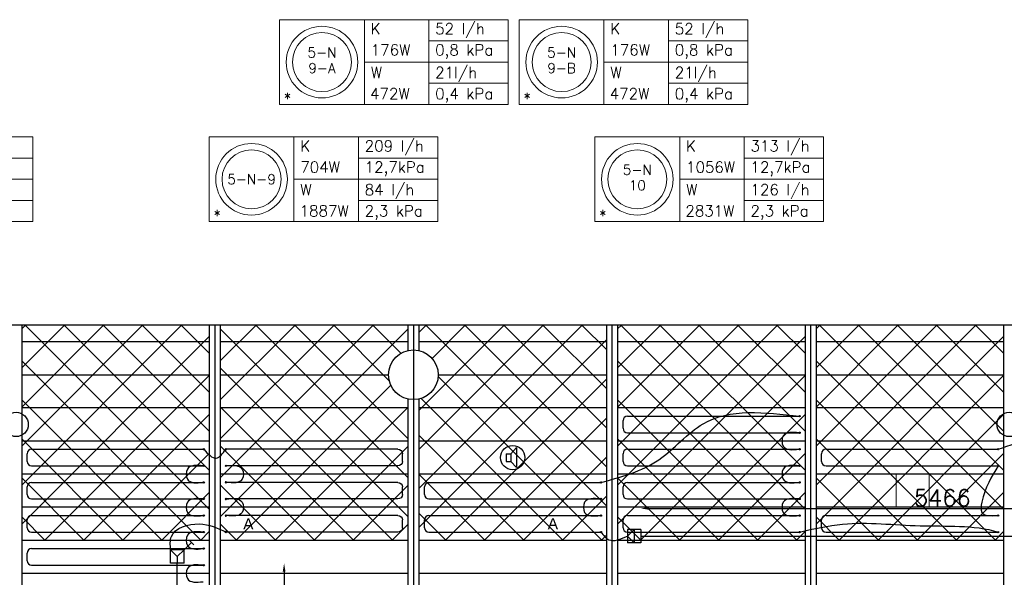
# Model space of a CAD drawing. Extents: x 7383 to 472120, y -558079 to -203000.
# Tile 21 of 29: x 221162 to 230086, y -239340 to -234289. Entities that reach past the tile are written whole.
import ezdxf
from ezdxf.enums import TextEntityAlignment as Align

# ---------------------------------------------------------------- set-up
doc = ezdxf.new("R2010")
doc.units = 0
doc.header["$LTSCALE"] = 25
doc.layers.get('0').update_dxf_attribs({"linetype": 'CONTINUOUS'})
doc.layers.get('DEFPOINTS').update_dxf_attribs({"linetype": 'CONTINUOUS'})
for name, color, linetype in [('000Vermogens2', 7, 'CONTINUOUS'), ('KP-bandraster', 5, 'CONTINUOUS'), ('KP-koppelingen', 6, 'CONTINUOUS'), ('KP-leidingen(aanvoer)', 5, 'CONTINUOUS'), ('KP-Lucht aanvoer', 6, 'CONTINUOUS'), ('KP-lucht centreline', 2, 'CONTINUOUS'), ('KP-maatvoering', 7, 'CONTINUOUS'), ('KP-Melders', 3, 'CONTINUOUS'), ('KP-Oppervlak', 3, 'CONTINUOUS'), ('KP-panelen', 1, 'CONTINUOUS'), ('KP-registers', 4, 'CONTINUOUS'), ('KP-slangen', 7, 'CONTINUOUS'), ('KP-tekst', 7, 'CONTINUOUS')]:
    doc.layers.add(name, color=color, linetype=linetype)
doc.layers.add('KP-Aluminium', color=8, linetype='CONTINUOUS', lineweight=18)
doc.layers.add('KP-Lucht retour', color=3, linetype='CONTINUOUS', lineweight=18)
doc.styles.add('arial', font='ARIAL.TTF')
doc.styles.add('VERWOL-1', font='ROMANS.SHX')
doc.dimstyles.new('MARTIN', dxfattribs={"dimscale": 0, "dimtxt": 50, "dimasz": 75, "dimexe": 4, "dimexo": 4, "dimgap": 20, "dimtad": 1, "dimdec": 0, "dimrnd": 0.01, "dimzin": 1, "dimdsep": 46, "dimtxsty": 'VERWOL-1', "dimcen": -25, "dimdle": 1, "dimclrd": 7, "dimclre": 2, "dimclrt": 7, "dimadec": 0, "dimazin": 0, "dimtfac": 1, "dimtdec": 0, "dimtix": 1, "dimtofl": 0, "dimtmove": 0, "dimatfit": 3, "dimldrblk": 'OBLIQUE', "dimfxl": 0, "dimtvp": 33.333333, "dimtolj": 1, "dimtzin": 1, "dimarcsym": 0})
pattern_1 = [(45, (28800, -1e-09), (-176.7767, 176.7767), []), (135, (28800, -1e-09), (-176.7767, -176.7767), [])]

# ---------------------------------------------------------------- blocks, each defined once
blk = doc.blocks.new('Register A')
at = {"layer": 'KP-registers', "linetype": 'Continuous'}
for p, q in [((50, 115), (50, 185)), ((90, 225), (1644, 225)), ((90, 75), (1644, 75))]:
    blk.add_line(p, q, dxfattribs=at)
for centre in [(1650, 225), (1650, 75)]:
    blk.add_circle(centre, 6, dxfattribs=at)
for centre, start, end in [((90, 185), 90, 180), ((90, 115), 180, 270)]:
    blk.add_arc(centre, 40, start, end, dxfattribs=at)
blk = doc.blocks.new('*D983')
at = {"layer": 'DEFPOINTS', "color": 0, "linetype": 'Continuous', "transparency": 16777216}
for p in [(232257.1, -238716.2), (226791.5, -238967.3), (232257.1, -238967.9)]:
    blk.add_point(p, dxfattribs=at)
at = {"layer": 'KP-maatvoering', "color": 7, "linetype": 'Continuous', "lineweight": -2, "transparency": 16777216}
blk.add_line((226866.5, -238716.2), (232182.1, -238716.2), dxfattribs=at)
at = {"layer": 'KP-maatvoering', "color": 7, "linetype": 'Continuous', "transparency": 16777216}
for points in [[(226866.5, -238703.7), (226866.5, -238728.7), (226791.5, -238716.2)], [(232182.1, -238703.7), (232182.1, -238728.7), (232257.1, -238716.2)]]:
    blk.add_solid(points, dxfattribs=at)
at = {"layer": 'KP-maatvoering', "color": 7, "linetype": 'Continuous', "transparency": 16777216, "insert": (229524.3, -238621.2), "char_height": 150, "attachment_point": 5, "style": 'VERWOL-1'}
blk.add_mtext('\\A1;5466', dxfattribs=at)
blk = doc.blocks.new('_OBLIQUE')
at = {"color": 0, "linetype": 'ByBlock'}
blk.add_line((-0.5, -0.5), (0.5, 0.5), dxfattribs=at)
blk = doc.blocks.new('*D989')
at = {"layer": 'DEFPOINTS', "color": 0, "linetype": 'Continuous', "transparency": 16777216}
for p in [(222590.4, -239213.3), (222529.6, -240656.7), (223558.4, -240656.7)]:
    blk.add_point(p, dxfattribs=at)
at = {"layer": 'KP-maatvoering', "color": 7, "linetype": 'Continuous', "lineweight": -2, "transparency": 16777216}
blk.add_line((223558.4, -239288.3), (223558.4, -240581.7), dxfattribs=at)
at = {"layer": 'KP-maatvoering', "color": 7, "linetype": 'Continuous', "transparency": 16777216}
for points in [[(223545.9, -239288.3), (223570.9, -239288.3), (223558.4, -239213.3)], [(223545.9, -240581.7), (223570.9, -240581.7), (223558.4, -240656.7)]]:
    blk.add_solid(points, dxfattribs=at)
at = {"layer": 'KP-maatvoering', "color": 7, "linetype": 'Continuous', "transparency": 16777216, "insert": (223463.4, -239935), "char_height": 150, "attachment_point": 5, "rotation": 90, "style": 'VERWOL-1'}
blk.add_mtext('\\A1;1443', dxfattribs=at)

msp = doc.modelspace()

# ---------------------------------------------------------------- hatches: boundary and pattern name
at = {"layer": 'KP-Aluminium', "linetype": 'Continuous'}
h = msp.add_hatch(dxfattribs=at)
h.set_pattern_fill('ANSI37', color=256, scale=2000)
h.set_pattern_definition([(45, (23400, -1e-09), (-176.7767, 176.7767), []), (135, (23400, -1e-09), (-176.7767, -176.7767), [])])
h.paths.add_polyline_path([(222880.2, -237055.7), (221180.2, -237055.7), (221180.2, -237205.7), (222880.2, -237205.7)])
h.paths.add_polyline_path([(222880.2, -237205.7), (221180.2, -237205.7), (221180.2, -237505.7), (222880.2, -237505.7)])
h.paths.add_polyline_path([(222880.2, -237505.7), (221180.2, -237505.7), (221180.2, -237805.7), (222880.2, -237805.7)])
h.paths.add_polyline_path([(222880.2, -237805.7), (221180.2, -237805.7), (221180.2, -238105.7), (222880.2, -238105.7)])
h.paths.add_polyline_path([(222880.2, -238105.7), (221180.2, -238105.7), (221180.2, -238405.7), (222880.2, -238405.7)])
h.paths.add_polyline_path([(222880.2, -238405.7), (221180.2, -238405.7), (221180.2, -238705.7), (222880.2, -238705.7)])
h.paths.add_polyline_path([(222880.2, -238705.7), (221180.2, -238705.7), (221180.2, -239005.7), (222880.2, -239005.7)])
h = msp.add_hatch(dxfattribs=at)
h.set_pattern_fill('ANSI37', color=256, scale=2000)
h.set_pattern_definition([(45, (21600, -1e-09), (-176.7767, 176.7767), []), (135, (21600, -1e-09), (-176.7767, -176.7767), [])])
h.paths.add_polyline_path([(224680.2, -237055.7), (222980.2, -237055.7), (222980.2, -237205.7), (224680.2, -237205.7)])
h.paths.add_polyline_path([(224680.2, -237286.3), (224680.2, -237205.7), (222980.2, -237205.7), (222980.2, -237505.7), (224505.2, -237505.7, -0.350001)])
h.paths.add_polyline_path([(224505.2, -237505.7), (222980.2, -237505.7), (222980.2, -237805.7), (224680.2, -237805.7), (224680.2, -237725.1, -0.350001)])
h.paths.add_polyline_path([(224680.2, -237805.7), (222980.2, -237805.7), (222980.2, -238105.7), (224680.2, -238105.7)])
h.paths.add_polyline_path([(224680.2, -238105.7), (222980.2, -238105.7), (222980.2, -238405.7), (224680.2, -238405.7)])
h.paths.add_polyline_path([(224680.2, -238405.7), (222980.2, -238405.7), (222980.2, -238705.7), (224680.2, -238705.7)])
h.paths.add_polyline_path([(224680.2, -238705.7), (222980.2, -238705.7), (222980.2, -239005.7), (224680.2, -239005.7)])
h = msp.add_hatch(dxfattribs=at)
h.set_pattern_fill('ANSI37', color=256, scale=2000)
h.set_pattern_definition(pattern_1)
h.paths.add_polyline_path([(226480.2, -237055.7), (224780.2, -237055.7), (224780.2, -237205.7), (226480.2, -237205.7)])
h.paths.add_polyline_path([(226480.2, -237205.7), (224780.2, -237205.7), (224780.2, -237286.3, -0.350001), (224955.2, -237505.7), (226480.2, -237505.7)])
h.paths.add_polyline_path([(226480.2, -237505.7), (224955.2, -237505.7, -0.350001), (224780.2, -237725.1), (224780.2, -237805.7), (226480.2, -237805.7)])
h.paths.add_polyline_path([(226480.2, -237805.7), (224780.2, -237805.7), (224780.2, -238105.7), (226480.2, -238105.7)])
h.paths.add_polyline_path([(226480.2, -238105.7), (224780.2, -238105.7), (224780.2, -238405.7), (226480.2, -238405.7)])
h.paths.add_polyline_path([(226480.2, -238405.7), (224780.2, -238405.7), (224780.2, -238705.7), (226480.2, -238705.7)])
h.paths.add_polyline_path([(226480.2, -238705.7), (224780.2, -238705.7), (224780.2, -239005.7), (226480.2, -239005.7)])
h = msp.add_hatch(dxfattribs=at)
h.set_pattern_fill('ANSI37', color=256, scale=2000)
h.set_pattern_definition(pattern_1)
h.paths.add_polyline_path([(228280.2, -237055.7), (226580.2, -237055.7), (226580.2, -237205.7), (228280.2, -237205.7)])
h.paths.add_polyline_path([(228280.2, -237205.7), (226580.2, -237205.7), (226580.2, -237505.7), (228280.2, -237505.7)])
h.paths.add_polyline_path([(228280.2, -237505.7), (226580.2, -237505.7), (226580.2, -237805.7), (228280.2, -237805.7)])
h.paths.add_polyline_path([(228280.2, -237805.7), (226580.2, -237805.7), (226580.2, -238105.7), (228280.2, -238105.7)])
h.paths.add_polyline_path([(228280.2, -238105.7), (226580.2, -238105.7), (226580.2, -238405.7), (228280.2, -238405.7)])
h.paths.add_polyline_path([(228280.2, -238405.7), (226580.2, -238405.7), (226580.2, -238705.7), (228280.2, -238705.7)])
h.paths.add_polyline_path([(228280.2, -238705.7), (226580.2, -238705.7), (226580.2, -239005.7), (228280.2, -239005.7)])
h = msp.add_hatch(dxfattribs=at)
h.set_pattern_fill('ANSI37', color=256, scale=2000)
h.set_pattern_definition([(45, (30600, -1e-09), (-176.7767, 176.7767), []), (135, (30600, -1e-09), (-176.7767, -176.7767), [])])
h.paths.add_polyline_path([(230080.2, -237055.7), (228380.2, -237055.7), (228380.2, -237205.7), (230080.2, -237205.7)])
h.paths.add_polyline_path([(230080.2, -237205.7), (228380.2, -237205.7), (228380.2, -237505.7), (230080.2, -237505.7)])
h.paths.add_polyline_path([(230080.2, -237505.7), (228380.2, -237505.7), (228380.2, -237805.7), (230080.2, -237805.7)])
h.paths.add_polyline_path([(230080.2, -237805.7), (228380.2, -237805.7), (228380.2, -238105.7), (230080.2, -238105.7)])
h.paths.add_polyline_path([(230080.2, -238105.7), (228380.2, -238105.7), (228380.2, -238405.7), (230080.2, -238405.7)])
h.paths.add_polyline_path([(230080.2, -238405.7), (228380.2, -238405.7), (228380.2, -238705.7), (230080.2, -238705.7)])
h.paths.add_polyline_path([(230080.2, -238705.7), (228380.2, -238705.7), (228380.2, -239005.7), (230080.2, -239005.7)])

# ---------------------------------------------------------------- linework, layer by layer
at = {"layer": '000Vermogens2', "linetype": 'Continuous', "lineweight": 0}
for p, q in [((223517.8, -234289), (223517.8, -235056.9)), ((223517.8, -234289), (223517.8, -235056.9)), ((223517.8, -234289), (225590.7, -234289)), ((224285.7, -234289), (224285.7, -235056.9)), ((224285.7, -234289), (224285.7, -235056.9)), ((224870.9, -234672.9), (224870.9, -234289)), ((225590.7, -234289), (225590.7, -235056.9)), ((225689.9, -234289), (225689.9, -235056.9)), ((225689.9, -234289), (225689.9, -235056.9)), ((225689.9, -234289), (227762.8, -234289)), ((226457.8, -234289), (226457.8, -235056.9)), ((226457.8, -234289), (226457.8, -235056.9)), ((227043.1, -234672.9), (227043.1, -234289)), ((227762.8, -234289), (227762.8, -235056.9)), ((224870.9, -234481), (225590.7, -234481)), ((227043.1, -234481), (227762.8, -234481)), ((224285.7, -234672.9), (225590.7, -234672.9)), ((224870.9, -234672.9), (224870.9, -235056.9)), ((226457.8, -234672.9), (227762.8, -234672.9)), ((227043.1, -234672.9), (227043.1, -235056.9)), ((224870.9, -234864.9), (225590.7, -234864.9)), ((227043.1, -234864.9), (227762.8, -234864.9)), ((223517.8, -235056.9), (225590.7, -235056.9)), ((225689.9, -235056.9), (227762.8, -235056.9)), ((219208.6, -235350.6), (221281.5, -235350.6)), ((221281.5, -235350.6), (221281.5, -236118.5)), ((222879.6, -235350.6), (222879.6, -236118.5)), ((222879.6, -235350.6), (224952.5, -235350.6)), ((223647.5, -235350.6), (223647.5, -236118.5)), ((224232.7, -235734.6), (224232.7, -235350.6)), ((224952.5, -235350.6), (224952.5, -236118.5)), ((226375.9, -235350.6), (226375.9, -236118.5)), ((226375.9, -235350.6), (228448.8, -235350.6)), ((227143.8, -235350.6), (227143.8, -236118.5)), ((227729.1, -235734.6), (227729.1, -235350.6)), ((228448.8, -235350.6), (228448.8, -236118.5)), ((220561.7, -235542.6), (221281.5, -235542.6)), ((224232.7, -235542.6), (224952.5, -235542.6)), ((227729.1, -235542.6), (228448.8, -235542.6)), ((219976.5, -235734.6), (221281.5, -235734.6)), ((223647.5, -235734.6), (224952.5, -235734.6)), ((224232.7, -235734.6), (224232.7, -236118.5)), ((227143.8, -235734.6), (228448.8, -235734.6)), ((227729.1, -235734.6), (227729.1, -236118.5)), ((220561.7, -235926.5), (221281.5, -235926.5)), ((224232.7, -235926.5), (224952.5, -235926.5)), ((227729.1, -235926.5), (228448.8, -235926.5)), ((219208.6, -236118.5), (221281.5, -236118.5)), ((222879.6, -236118.5), (224952.5, -236118.5)), ((226375.9, -236118.5), (228448.8, -236118.5))]:
    msp.add_line(p, q, dxfattribs=at)
for centre, radius in [((223901.8, -234672.9), 324.2), ((223901.8, -234672.9), 324.2), ((226073.9, -234672.9), 324.2), ((226073.9, -234672.9), 324.2), ((223901.8, -234672.9), 267.6), ((223901.8, -234672.9), 267.6), ((226073.9, -234672.9), 267.6), ((226073.9, -234672.9), 267.6), ((223263.6, -235734.6), 324.2), ((226759.9, -235734.6), 324.2), ((223263.6, -235734.6), 267.6), ((226759.9, -235734.6), 267.6)]:
    msp.add_circle(centre, radius, dxfattribs=at)
at = {"layer": 'KP-bandraster', "linetype": 'Continuous'}
for p, q in [((221180.2, -237055.7), (221180.2, -244555.7)), ((222880.2, -237055.7), (222880.2, -244555.7)), ((222980.2, -237055.7), (222980.2, -244555.7)), ((224680.2, -237055.7), (224680.2, -237286.3)), ((224780.2, -237055.7), (224780.2, -237286.3)), ((226480.2, -237055.7), (226480.2, -244555.7)), ((226580.2, -237055.7), (226580.2, -244555.7)), ((228280.2, -237055.7), (228280.2, -244555.7)), ((228380.2, -237055.7), (228380.2, -244555.7)), ((230080.2, -237055.7), (230080.2, -244555.7)), ((224680.2, -237725.1), (224680.2, -243886.3)), ((224780.2, -237725.1), (224780.2, -243886.3))]:
    msp.add_line(p, q, dxfattribs=at)
msp.add_circle((224730.2, -237505.7), 225, dxfattribs=at)
at = {"layer": 'KP-koppelingen', "linetype": 'Continuous'}
for p, q in [((226669.9, -238906.8), (226669.7, -239028.4)), ((226669.8, -238967.6), (226730.8, -238906.9)), ((226730.6, -239028.5), (226669.8, -238967.6)), ((226791.6, -238907), (226669.9, -238906.8)), ((226730.8, -238906.9), (226730.6, -239028.5)), ((226791.6, -238907), (226791.4, -239028.6)), ((226791.4, -239028.6), (226669.7, -239028.4)), ((222529.6, -239213.3), (222529.6, -239091.6)), ((222651.3, -239091.6), (222529.6, -239091.6)), ((222529.6, -239091.6), (222590.5, -239152.5)), ((222590.5, -239152.5), (222590.4, -239213.3)), ((222590.5, -239152.5), (222651.3, -239091.6)), ((222651.3, -239213.3), (222651.3, -239091.6)), ((222651.3, -239213.3), (222529.6, -239213.3))]:
    msp.add_line(p, q, dxfattribs=at)
at = {"layer": 'KP-leidingen(aanvoer)', "linetype": 'Continuous'}
for p, q in [((226791.5, -238967.3), (232257.1, -238967.9)), ((222590.4, -242402.2), (222590.4, -239213.3))]:
    msp.add_line(p, q, dxfattribs=at)
at = {"layer": 'KP-Lucht aanvoer', "linetype": 'Continuous'}
for p, q in [((222651.3, -239091.6), (222718.4, -239024.5)), ((222697.2, -239003.3), (222739.7, -239045.7))]:
    msp.add_line(p, q, dxfattribs=at)
at = {"layer": 'KP-lucht centreline', "linetype": 'Continuous'}
for p, q in [((222930.2, -237055.7), (222930.2, -244555.7)), ((224730.2, -237055.7), (224730.2, -244555.7)), ((226530.2, -237055.7), (226530.2, -244555.7)), ((228330.2, -237055.7), (228330.2, -244555.7))]:
    msp.add_line(p, q, dxfattribs=at)
at = {"layer": 'KP-Lucht retour', "linetype": 'Continuous'}
for p, q in [((229105.2, -238405.7), (229405.2, -238405.7)), ((229105.3, -238705.7), (229105.2, -238405.7)), ((229405.2, -238405.7), (229405, -238705.7)), ((229405, -238705.7), (229105.3, -238705.7))]:
    msp.add_line(p, q, dxfattribs=at)
at = {"layer": 'KP-Melders', "linetype": 'Continuous'}
for p, q in [((225613.3, -238221.3), (225665.4, -238165.9)), ((225665.4, -238165.9), (225665.4, -238346.6)), ((225570.3, -238221.3), (225613.3, -238221.3)), ((225570.3, -238221.3), (225570.3, -238291.3)), ((225613.3, -238221.3), (225613.3, -238291.3)), ((225570.3, -238291.3), (225613.3, -238291.3)), ((225570.3, -238291.3), (225613.3, -238291.3)), ((225613.3, -238291.3), (225665.4, -238346.6))]:
    msp.add_line(p, q, dxfattribs=at)
for centre in [(221130.2, -237955.7), (230130.2, -237955.7), (225630.2, -238255.7)]:
    msp.add_circle(centre, 110, dxfattribs=at)
at = {"layer": 'KP-Oppervlak', "linetype": 'Continuous'}
msp.add_line((264780.2, -237055.7), (195480.2, -237055.7), dxfattribs=at)
at = {"layer": 'KP-panelen', "linetype": 'Continuous'}
for p, q in [((222880.2, -237205.7), (221180.2, -237205.7)), ((224680.2, -237205.7), (222980.2, -237205.7)), ((226480.2, -237205.7), (224780.2, -237205.7)), ((228280.2, -237205.7), (226580.2, -237205.7)), ((230080.2, -237205.7), (228380.2, -237205.7)), ((221180.2, -237505.7), (222880.2, -237505.7)), ((222980.2, -237505.7), (224505.2, -237505.7)), ((224955.2, -237505.7), (226480.2, -237505.7)), ((226580.2, -237505.7), (228280.2, -237505.7)), ((228380.2, -237505.7), (230080.2, -237505.7)), ((222880.2, -237805.7), (221180.2, -237805.7)), ((224680.2, -237805.7), (222980.2, -237805.7)), ((226480.2, -237805.7), (224780.2, -237805.7)), ((228280.2, -237805.7), (226580.2, -237805.7)), ((230080.2, -237805.7), (228380.2, -237805.7)), ((222880.2, -238105.7), (221180.2, -238105.7)), ((224680.2, -238105.7), (222980.2, -238105.7)), ((226480.2, -238105.7), (224780.2, -238105.7)), ((228280.2, -238105.7), (226580.2, -238105.7)), ((230080.2, -238105.7), (228380.2, -238105.7)), ((222880.2, -238405.7), (221180.2, -238405.7)), ((224680.2, -238405.7), (222980.2, -238405.7)), ((226480.2, -238405.7), (224780.2, -238405.7)), ((228280.2, -238405.7), (226580.2, -238405.7)), ((230080.2, -238405.7), (228380.2, -238405.7)), ((222880.2, -238705.7), (221180.2, -238705.7)), ((224680.2, -238705.7), (222980.2, -238705.7)), ((226480.2, -238705.7), (224780.2, -238705.7)), ((228280.2, -238705.7), (226580.2, -238705.7)), ((230080.2, -238705.7), (228380.2, -238705.7)), ((222880.2, -239005.7), (221180.2, -239005.7)), ((224680.2, -239005.7), (222980.2, -239005.7)), ((226480.2, -239005.7), (224780.2, -239005.7)), ((228280.2, -239005.7), (226580.2, -239005.7)), ((230080.2, -239005.7), (228380.2, -239005.7)), ((222880.2, -239305.7), (221180.2, -239305.7)), ((224680.2, -239305.7), (222980.2, -239305.7)), ((226480.2, -239305.7), (224780.2, -239305.7)), ((228280.2, -239305.7), (226580.2, -239305.7)), ((230080.2, -239305.7), (228380.2, -239305.7))]:
    msp.add_line(p, q, dxfattribs=at)
at = {"layer": 'KP-slangen', "linetype": 'Continuous'}
for points in [[(226430.2, -238480.7), (226955.1, -238274.9), (227356.2, -237949.1), (228230.2, -237880.7)], [(230030.2, -238180.7), (230343.4, -238077.9), (231549.9, -237935.2), (231830.2, -237880.7)], [(228224.2, -238030.7), (228082.5, -238059.6), (228082.5, -238152.4), (228224.2, -238180.7)], [(222830.2, -238180.7), (222942.8, -238260.9), (223030.2, -238180.7)], [(222824.2, -238330.7), (222682.5, -238359.6), (222682.5, -238452.4), (222824.2, -238480.7)], [(223036.2, -238330.7), (223177.9, -238359.6), (223177.9, -238452.4), (223036.2, -238480.7)], [(228224.2, -238330.7), (228082.5, -238359.6), (228082.5, -238452.4), (228224.2, -238480.7)], [(230030.2, -238330.7), (229882.5, -238659.6), (229882.5, -238752.4), (230024.2, -238780.7)], [(222824.2, -238630.7), (222682.5, -238659.6), (222682.5, -238752.4), (222824.2, -238780.7)], [(223036.2, -238630.7), (223177.9, -238659.6), (223177.9, -238752.4), (223036.2, -238780.7)], [(226424.2, -238630.7), (226282.5, -238659.6), (226282.5, -238752.4), (226424.2, -238780.7)], [(228224.2, -238630.7), (228082.5, -238659.6), (228082.5, -238752.4), (228224.2, -238780.7)], [(222529.6, -239091.6), (222536.6, -238970.8), (222789.2, -238857), (223030.2, -238930.7)], [(228230.2, -238930.7), (228620.3, -238858.7), (229322.5, -238873.4), (230030.2, -238930.7), (230035.1, -238932.2)], [(222824.2, -238930.7), (222682.5, -238959.6), (222682.5, -239052.4), (222824.2, -239080.7)], [(226430.2, -238930.7), (226501.1, -238999.4), (226669.8, -238967.6)], [(222824.2, -239230.7), (222682.5, -239259.6), (222682.5, -239352.4), (222824.2, -239380.7)]]:
    msp.add_spline(points, degree=3, dxfattribs=at)

# ---------------------------------------------------------------- block references
at = {"layer": 'KP-registers', "linetype": 'Continuous'}
for p in [(226580.2, -238105.7), (221180.2, -238405.7), (226580.2, -238405.7), (228380.2, -238405.7), (221180.2, -238705.7), (224780.2, -238705.7), (226580.2, -238705.7), (221180.2, -239005.7), (224780.2, -239005.7), (226580.2, -239005.7), (228380.2, -239005.7), (221180.2, -239305.7)]:
    msp.add_blockref('Register A', p, dxfattribs=at)
at = {"layer": 'KP-registers', "linetype": 'Continuous', "xscale": -1}
for p in [(224680.2, -238405.7), (224680.2, -238705.7), (224680.2, -239005.7)]:
    msp.add_blockref('Register A', p, dxfattribs=at)

# ---------------------------------------------------------------- texts
at = {"layer": '000Vermogens2', "linetype": 'Continuous', "lineweight": 0, "style": 'VERWOL-1'}
for s, p in [('K', (224343.5, -234421.1)), ('52 l/h', (224927.2, -234421.1)), ('K', (226515.6, -234421.1)), ('52 l/h', (227099.3, -234421.1)), ('176W', (224343.5, -234613.1)), ('0,8 kPa', (224927.2, -234613.1)), ('176W', (226515.6, -234613.1)), ('0,8 kPa', (227099.3, -234613.1)), ('W', (224343.5, -234817.4)), ('21l/h', (224927.2, -234817.4)), ('W', (226515.6, -234817.4)), ('21l/h', (227099.3, -234817.4)), ('*', (223554.7, -235050.5)), ('472W', (224337.4, -235009.4)), ('0,4 kPa', (224927.2, -235009.4)), ('*', (225726.9, -235050.5)), ('472W', (226509.5, -235009.4)), ('0,4 kPa', (227099.3, -235009.4)), ('K', (223705.3, -235482.7)), ('209 l/h', (224289, -235482.7)), ('K', (227201.6, -235482.7)), ('313 l/h', (227785.3, -235482.7)), ('704W', (223705.3, -235674.7)), ('12,7kPa', (224289, -235674.7)), ('1056W', (227201.6, -235674.7)), ('12,7kPa', (227785.3, -235674.7)), ('84 l/h', (224289, -235879)), ('126 l/h', (227785.3, -235879)), ('W', (223705.3, -235879)), ('W', (227201.6, -235879)), ('*', (222916.5, -236112.1)), ('1887W', (223699.2, -236071)), ('2,3 kPa', (224289, -236071)), ('*', (226412.8, -236112.1)), ('2831W', (227195.5, -236071)), ('2,3 kPa', (227785.3, -236071))]:
    msp.add_text(s, height=100, dxfattribs=at).set_placement(p)
for s, p in [('5-N', (223901.8, -234586.3)), ('5-N', (223901.8, -234586.3)), ('5-N', (226073.9, -234586.3)), ('5-N', (226073.9, -234586.3)), ('9-A', (223901.8, -234728.1)), ('9-B', (226073.9, -234728.1)), ('5-N-9', (223263.6, -235734.6)), ('5-N', (226759.9, -235647.9)), ('10', (226759.9, -235789.7))]:
    msp.add_text(s, height=90, dxfattribs=at).set_placement(p, align=Align.MIDDLE_CENTER)
at = {"layer": 'KP-tekst', "linetype": 'Continuous', "char_height": 100, "attachment_point": 5, "style": 'arial'}
for insert in [(223234.1, -238857), (225994.7, -238854.7)]:
    msp.add_mtext('\\A1;A', dxfattribs=dict(at, insert=insert))

# ---------------------------------------------------------------- dimensions: what is measured, and where the dimension line sits
at = {"layer": 'KP-maatvoering', "linetype": 'Continuous'}
dim = msp.add_linear_dim(base=(232257.1, -238716.2), p1=(226791.5, -238967.3), p2=(232257.1, -238967.9), dimstyle='MARTIN', override={"dimscale": 1, "dimtxt": 150, "dimse1": 1, "dimse2": 1}, dxfattribs=at)
dim.commit()
dim.dimension.update_dxf_attribs({"geometry": '*D983', "text_midpoint": (229524.3, -238621.2)})
dim = msp.add_linear_dim(base=(223558.4, -240656.7), p1=(222590.4, -239213.3), p2=(222529.6, -240656.7), angle=90, dimstyle='MARTIN', override={"dimscale": 1, "dimtxt": 150, "dimse1": 1, "dimse2": 1}, dxfattribs=at)
dim.commit()
dim.dimension.update_dxf_attribs({"geometry": '*D989', "text_midpoint": (223463.4, -239935)})

doc.saveas('drawing.dxf')
